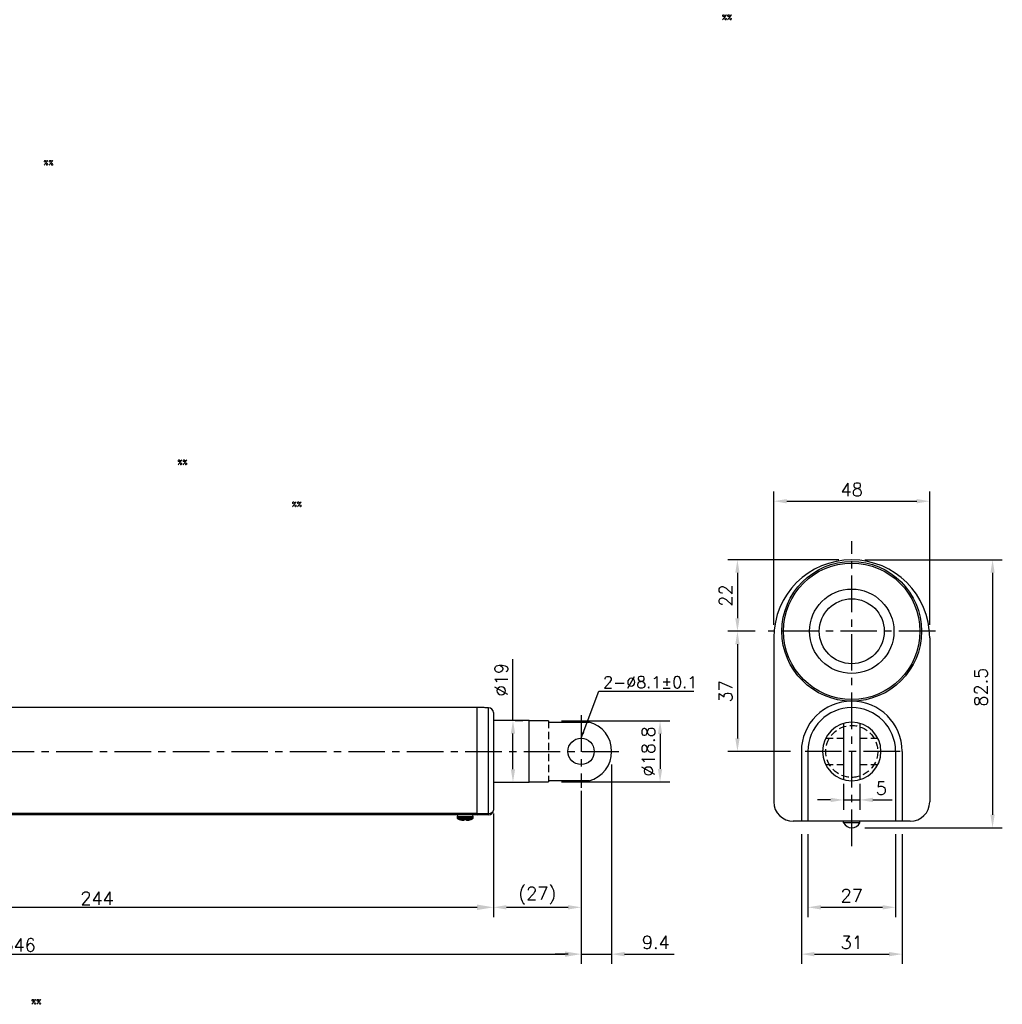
# Model space of a CAD drawing. Extents: x -100 to 502, y -103 to 357.
# Tile 2 of 2: x 199 to 502, y 54 to 357. Entities that reach past the tile are written whole.
import ezdxf

# ---------------------------------------------------------------- set-up
doc = ezdxf.new("R2010")
doc.units = 0
doc.header["$LTSCALE"] = 9
doc.header["$MEASUREMENT"] = 0
doc.header["$PDMODE"] = 3
for name, pattern in [('CENTER', [2, 1.25, -0.25, 0.25, -0.25]), ('HIDDEN', [0.375, 0.25, -0.125]), ('SLD-實線', [0])]:
    doc.linetypes.add(name, pattern=pattern)
doc.layers.get('0').update_dxf_attribs({"linetype": 'CONTINUOUS'})
doc.layers.get('DEFPOINTS').update_dxf_attribs({"linetype": 'CONTINUOUS'})
for name, color, linetype in [('CE', 2, 'CENTER'), ('DIM', 4, 'CONTINUOUS'), ('DIM0', 4, 'CONTINUOUS'), ('HID', 1, 'HIDDEN')]:
    doc.layers.add(name, color=color, linetype=linetype)
doc.styles.get("Standard").update_dxf_attribs({"font": 'txt.shx'})
doc.dimstyles.get("Standard").update_dxf_attribs({"dimtxt": 3, "dimasz": 2, "dimexe": 1, "dimexo": 1, "dimgap": 0.8, "dimtad": 1, "dimtxsty": 'STANDARD', "dimblk1": 'CLOSED', "dimblk2": 'CLOSED', "dimsah": 1, "dimcen": 1, "dimclrd": 256, "dimclre": 256, "dimclrt": 256, "dimazin": 3, "dimtp": 0.3, "dimtfac": 0.8, "dimtmove": 0, "dimatfit": 3, "dimtolj": 1})
doc.dimstyles.new('STANDARD$0', dxfattribs={"dimtxt": 3, "dimasz": 2, "dimexe": 1, "dimexo": 1, "dimgap": 0.8, "dimtad": 1, "dimtxsty": 'STANDARD', "dimblk1": 'CLOSED', "dimblk2": 'CLOSED', "dimsah": 1, "dimcen": 1, "dimclrd": 256, "dimclre": 256, "dimclrt": 256, "dimazin": 3, "dimtp": 0.3, "dimtfac": 0.8, "dimtmove": 0, "dimatfit": 3, "dimtolj": 1})

# ---------------------------------------------------------------- blocks, each defined once
blk = doc.blocks.new('*D12')
at = {"layer": 'DEFPOINTS', "color": 0}
for p in [(381.71, 131.79), (372.31, 120.62), (381.71, 69.37)]:
    blk.add_point(p, dxfattribs=at)
at = {"layer": 'DIM'}
for p, q in [((381.71, 127.79), (381.71, 66.37)), ((372.31, 116.62), (372.31, 66.37)), ((368.31, 69.37), (364.31, 69.37)), ((372.31, 69.37), (381.71, 69.37)), ((385.71, 69.37), (400.91, 69.37))]:
    blk.add_line(p, q, dxfattribs=at)
for points in [[(368.31, 70.04), (368.31, 68.7), (372.31, 69.37)], [(385.71, 70.04), (385.71, 68.7), (381.71, 69.37)]]:
    blk.add_solid(points, dxfattribs=at)
at = {"layer": 'DIM', "insert": (395.31, 72.97), "char_height": 4, "attachment_point": 5}
blk.add_mtext('\\A1;9.4', dxfattribs=at)
blk = doc.blocks.new('_CLOSED')
at = {"color": 0, "linetype": 'BYBLOCK'}
for p, q in [((-1, 0.167), (0, 0)), ((-1, 0.167), (-1, -0.167)), ((0, 0), (-1, -0.167)), ((0, 0), (-1, 0))]:
    blk.add_line(p, q, dxfattribs=at)
blk = doc.blocks.new('*D13')
at = {"layer": 'DEFPOINTS', "color": 0}
for p in [(362.31, 141.19), (362.31, 122.39), (396.62, 122.39)]:
    blk.add_point(p, dxfattribs=at)
at = {"layer": 'DIM'}
for p, q in [((366.31, 141.19), (399.62, 141.19)), ((396.62, 137.19), (396.62, 126.39)), ((366.31, 122.39), (399.62, 122.39))]:
    blk.add_line(p, q, dxfattribs=at)
for points in [[(395.95, 137.19), (397.28, 137.19), (396.62, 141.19)], [(395.95, 126.39), (397.28, 126.39), (396.62, 122.39)]]:
    blk.add_solid(points, dxfattribs=at)
at = {"layer": 'DIM', "insert": (393.02, 131.79), "char_height": 4, "attachment_point": 5, "rotation": 90}
blk.add_mtext('\\A1;%%c18.8', dxfattribs=at)
blk = doc.blocks.new('*D14')
at = {"layer": 'DEFPOINTS', "color": 0}
for p in [(347.99, 141.29), (347.99, 122.29), (351.34, 122.29)]:
    blk.add_point(p, dxfattribs=at)
at = {"layer": 'DIM'}
for p, q in [((351.34, 141.29), (351.34, 160.15)), ((351.99, 141.29), (354.34, 141.29)), ((351.34, 126.29), (351.34, 137.29)), ((351.99, 122.29), (354.34, 122.29))]:
    blk.add_line(p, q, dxfattribs=at)
for points in [[(350.67, 137.29), (352, 137.29), (351.34, 141.29)], [(350.67, 126.29), (352, 126.29), (351.34, 122.29)]]:
    blk.add_solid(points, dxfattribs=at)
at = {"layer": 'DIM', "insert": (347.74, 153.89), "char_height": 4, "attachment_point": 5, "rotation": 90}
blk.add_mtext('\\A1;%%C19', dxfattribs=at)
blk = doc.blocks.new('*D15')
at = {"layer": 'DEFPOINTS', "color": 0}
for p in [(372.31, 120.62), (345.31, 113.79), (372.31, 83.79)]:
    blk.add_point(p, dxfattribs=at)
at = {"layer": 'DIM'}
for p, q in [((372.31, 116.62), (372.31, 80.79)), ((345.31, 109.79), (345.31, 80.79)), ((349.31, 83.79), (368.31, 83.79))]:
    blk.add_line(p, q, dxfattribs=at)
for points in [[(349.31, 84.46), (349.31, 83.13), (345.31, 83.79)], [(368.31, 84.46), (368.31, 83.13), (372.31, 83.79)]]:
    blk.add_solid(points, dxfattribs=at)
at = {"layer": 'DIM', "insert": (358.81, 87.39), "char_height": 4, "attachment_point": 5}
blk.add_mtext('\\A1;(27)', dxfattribs=at)
blk = doc.blocks.new('*D17')
at = {"layer": 'DEFPOINTS', "color": 0}
for p in [(455.63, 190.79), (420.44, 168.79), (429.89, 168.79)]:
    blk.add_point(p, dxfattribs=at)
at = {"layer": 'DIM'}
for p, q in [((451.63, 190.79), (417.44, 190.79)), ((420.44, 186.79), (420.44, 172.79)), ((425.89, 168.79), (417.44, 168.79))]:
    blk.add_line(p, q, dxfattribs=at)
for points in [[(419.77, 186.79), (421.1, 186.79), (420.44, 190.79)], [(419.77, 172.79), (421.1, 172.79), (420.44, 168.79)]]:
    blk.add_solid(points, dxfattribs=at)
at = {"layer": 'DIM', "insert": (416.84, 179.79), "char_height": 4, "attachment_point": 5, "rotation": 90}
blk.add_mtext('\\A1;22', dxfattribs=at)
blk = doc.blocks.new('*D18')
at = {"layer": 'DEFPOINTS', "color": 0}
for p in [(455.63, 190.79), (455.63, 108.29), (498.98, 108.29)]:
    blk.add_point(p, dxfattribs=at)
at = {"layer": 'DIM'}
for p, q in [((459.63, 190.79), (501.98, 190.79)), ((498.98, 186.79), (498.98, 112.29)), ((459.63, 108.29), (501.98, 108.29))]:
    blk.add_line(p, q, dxfattribs=at)
for points in [[(498.31, 186.79), (499.64, 186.79), (498.98, 190.79)], [(498.31, 112.29), (499.64, 112.29), (498.98, 108.29)]]:
    blk.add_solid(points, dxfattribs=at)
at = {"layer": 'DIM', "insert": (495.38, 151.58), "char_height": 4, "attachment_point": 5, "rotation": 90}
blk.add_mtext('\\A1;82.5', dxfattribs=at)
blk = doc.blocks.new('*D19')
at = {"layer": 'DEFPOINTS', "color": 0}
for p in [(442.13, 110.29), (469.13, 110.29), (469.13, 83.79)]:
    blk.add_point(p, dxfattribs=at)
at = {"layer": 'DIM'}
for p, q in [((442.13, 106.29), (442.13, 80.79)), ((469.13, 106.29), (469.13, 80.79)), ((446.13, 83.79), (465.13, 83.79))]:
    blk.add_line(p, q, dxfattribs=at)
for points in [[(446.13, 84.46), (446.13, 83.13), (442.13, 83.79)], [(465.13, 84.46), (465.13, 83.13), (469.13, 83.79)]]:
    blk.add_solid(points, dxfattribs=at)
at = {"layer": 'DIM', "insert": (455.63, 87.39), "char_height": 4, "attachment_point": 5}
blk.add_mtext('\\A1;27', dxfattribs=at)
blk = doc.blocks.new('*D20')
at = {"layer": 'DEFPOINTS', "color": 0}
for p in [(440.13, 110.29), (471.13, 110.29), (471.13, 69.37)]:
    blk.add_point(p, dxfattribs=at)
at = {"layer": 'DIM'}
for p, q in [((440.13, 106.29), (440.13, 66.37)), ((471.13, 106.29), (471.13, 66.37)), ((444.13, 69.37), (467.13, 69.37))]:
    blk.add_line(p, q, dxfattribs=at)
for points in [[(444.13, 70.04), (444.13, 68.7), (440.13, 69.37)], [(467.13, 70.04), (467.13, 68.7), (471.13, 69.37)]]:
    blk.add_solid(points, dxfattribs=at)
at = {"layer": 'DIM', "insert": (455.63, 72.97), "char_height": 4, "attachment_point": 5}
blk.add_mtext('\\A1;31', dxfattribs=at)
blk = doc.blocks.new('*D21')
at = {"layer": 'DEFPOINTS', "color": 0}
for p in [(479.63, 208.84), (431.63, 166.79), (479.63, 166.79)]:
    blk.add_point(p, dxfattribs=at)
at = {"layer": 'DIM'}
for p, q in [((431.63, 170.79), (431.63, 211.84)), ((479.63, 170.79), (479.63, 211.84)), ((435.63, 208.84), (475.63, 208.84))]:
    blk.add_line(p, q, dxfattribs=at)
for points in [[(435.63, 209.51), (435.63, 208.17), (431.63, 208.84)], [(475.63, 209.51), (475.63, 208.17), (479.63, 208.84)]]:
    blk.add_solid(points, dxfattribs=at)
at = {"layer": 'DIM', "insert": (455.63, 212.44), "char_height": 4, "attachment_point": 5}
blk.add_mtext('\\A1;48', dxfattribs=at)
blk = doc.blocks.new('*D24')
at = {"layer": 'DEFPOINTS', "color": 0}
for p in [(429.89, 168.79), (420.44, 131.79), (440.8, 131.79)]:
    blk.add_point(p, dxfattribs=at)
at = {"layer": 'DIM'}
for p, q in [((425.89, 168.79), (417.44, 168.79)), ((420.44, 164.79), (420.44, 135.79)), ((436.8, 131.79), (417.44, 131.79))]:
    blk.add_line(p, q, dxfattribs=at)
for points in [[(419.77, 164.79), (421.1, 164.79), (420.44, 168.79)], [(419.77, 135.79), (421.1, 135.79), (420.44, 131.79)]]:
    blk.add_solid(points, dxfattribs=at)
at = {"layer": 'DIM', "insert": (416.84, 150.29), "char_height": 4, "attachment_point": 5, "rotation": 90}
blk.add_mtext('\\A1;37', dxfattribs=at)
blk = doc.blocks.new('*D28')
at = {"layer": 'DEFPOINTS', "color": 0}
for p in [(26.31, 125.58), (372.31, 120.62), (372.31, 69.37)]:
    blk.add_point(p, dxfattribs=at)
at = {"layer": 'DIM'}
for p, q in [((26.31, 124.58), (26.31, 68.37)), ((372.31, 119.62), (372.31, 68.37)), ((31.31, 69.37), (367.31, 69.37))]:
    blk.add_line(p, q, dxfattribs=at)
for points in [[(31.31, 70.2), (31.31, 68.54), (26.31, 69.37)], [(367.31, 70.2), (367.31, 68.54), (372.31, 69.37)]]:
    blk.add_solid(points, dxfattribs=at)
at = {"layer": 'DIM', "insert": (199.31, 72.17), "char_height": 4, "attachment_point": 5}
blk.add_mtext('\\A1;346', dxfattribs=at)
blk = doc.blocks.new('*D29')
at = {"layer": 'DEFPOINTS', "color": 0}
for p in [(345.31, 113.72), (101.31, 110.79), (345.31, 83.79)]:
    blk.add_point(p, dxfattribs=at)
at = {"layer": 'DIM'}
for p, q in [((345.31, 112.72), (345.31, 82.79)), ((101.31, 109.79), (101.31, 82.79)), ((106.31, 83.79), (340.31, 83.79))]:
    blk.add_line(p, q, dxfattribs=at)
for points in [[(106.31, 84.63), (106.31, 82.96), (101.31, 83.79)], [(340.31, 84.63), (340.31, 82.96), (345.31, 83.79)]]:
    blk.add_solid(points, dxfattribs=at)
at = {"layer": 'DIM', "insert": (223.31, 86.59), "char_height": 4, "attachment_point": 5}
blk.add_mtext('\\A1;244', dxfattribs=at)

msp = doc.modelspace()

# ---------------------------------------------------------------- linework, layer by layer
at = {"color": 7}
for p, q in [((431.625, 166.787), (431.625, 116.287)), ((479.626, 166.787), (479.626, 116.287)), ((453.125, 140.433), (453.125, 123.141)), ((458.125, 140.433), (458.125, 123.141)), ((440.125, 131.787), (440.125, 110.287)), ((442.125, 131.787), (442.125, 110.287)), ((469.125, 131.787), (469.125, 110.287)), ((471.125, 131.787), (471.125, 110.287)), ((473.626, 110.287), (437.625, 110.287)), ((453.125, 109.786), (453.125, 110.286)), ((458.125, 109.786), (453.125, 109.786)), ((458.125, 109.786), (458.125, 110.286))]:
    msp.add_line(p, q, dxfattribs=at)
at = {"color": 7, "linetype": 'SLD-實線'}
for p, q in [((340.313, 131.787), (340.313, 145.287)), ((340.313, 131.787), (340.313, 145.287)), ((343.826, 131.787), (343.826, 145.256)), ((345.313, 143.756), (345.313, 131.787)), ((356.313, 122.287), (356.313, 141.287)), ((362.313, 141.187), (362.313, 140.848)), ((362.313, 140.848), (374.813, 140.848)), ((340.313, 112.787), (340.313, 131.787)), ((340.313, 112.687), (340.313, 131.787)), ((343.826, 112.718), (343.826, 131.787)), ((345.313, 131.787), (345.313, 113.718)), ((374.813, 122.726), (362.313, 122.726)), ((362.313, 122.726), (362.313, 122.387)), ((101.313, 112.787), (340.313, 112.787)), ((340.313, 112.287), (101.313, 112.287)), ((340.313, 112.687), (343.826, 112.718)), ((340.313, 112.187), (340.313, 112.687)), ((343.826, 112.218), (340.313, 112.187)), ((334.113, 111.787), (339.113, 111.787)), ((334.113, 111.494), (339.113, 111.494)), ((334.392, 111.046), (338.833, 111.046))]:
    msp.add_line(p, q, dxfattribs=at)
for radius in [21.5, 21, 13, 10]:
    msp.add_circle((455.625, 168.787), radius, dxfattribs=at)
msp.add_circle((372.313, 131.787), 4.05)
at = {"color": 7}
for centre, radius, start, end in [((455.625, 166.787), 24, 0, 180), ((455.625, 131.787), 15.5, 0, 180), ((455.625, 131.787), 13.5, 0, 180), ((455.625, 131.787), 9, 0, 180), ((455.625, 131.787), 9, 180, 0), ((437.625, 116.287), 6, 180, 270), ((473.626, 116.287), 6, 270, 0), ((455.625, 111.12), 2.833, 208.07249, 331.92751)]:
    msp.add_arc(centre, radius, start, end, dxfattribs=at)
at = {"color": 7, "linetype": 'SLD-實線'}
for centre, radius, start, end in [((343.813, 143.756), 1.5, 0, 89.5), ((372.313, 131.787), 9.4, 285.42385, 74.57615), ((334.613, 111.787), 0.5, 90, 180), ((338.613, 111.787), 0.5, 0, 90), ((343.813, 113.718), 1.5, 270.5, 0), ((329.26, 112.468), 14.568, 359.01674, 0.98326), ((334.613, 111.494), 0.5, 180, 243.80391), ((340.351, 123.159), 13.5, 243.80391, 247.27109), ((332.874, 123.159), 13.5, 292.72906, 296.19609), ((338.613, 111.494), 0.5, 296.19609, 0)]:
    msp.add_arc(centre, radius, start, end, dxfattribs=at)
msp.add_ellipse((343.813, 113.718), major_axis=(1.5, 0), ratio=0.6666667, start_param=4.7211156, end_param=6.2831853, dxfattribs=at)
for points in [[(340.313, 145.287), (101.313, 145.287)], [(343.826, 145.256), (340.313, 145.287)], [(356.313, 141.287), (345.313, 141.287)], [(362.313, 141.187), (356.313, 141.187)], [(345.313, 122.287), (356.313, 122.287)], [(356.313, 122.387), (362.313, 122.387)], [(334.113, 111.787), (334.113, 111.494)], [(335.213, 110.696), (335.141, 110.725)], [(336.241, 110.725), (336.239, 110.696)], [(336.984, 110.725), (336.241, 110.725)], [(336.986, 110.696), (336.984, 110.725)], [(338.084, 110.725), (338.013, 110.696)], [(339.113, 111.494), (339.113, 111.787)]]:
    msp.add_open_spline(points, degree=1, dxfattribs=at)
for points, knots in [([(336.239, 110.696), (336.225, 110.65), (336.2, 110.568), (336.033, 110.5), (335.813, 110.504), (335.547, 110.571), (335.343, 110.644), (335.229, 110.689), (335.213, 110.696)], [0, 0, 0, 0, 0.2314184, 0.4177527, 0.6048447, 0.7764126, 0.9679469, 1, 1, 1, 1]), ([(338.013, 110.696), (337.893, 110.65), (337.677, 110.568), (337.387, 110.5), (337.174, 110.504), (337.035, 110.571), (336.991, 110.644), (336.987, 110.689), (336.986, 110.696)], [0, 0, 0, 0, 0.23141827, 0.41776451, 0.60485689, 0.77640823, 0.96794799, 1, 1, 1, 1])]:
    msp.add_open_spline(points, degree=3, knots=knots, dxfattribs=at)
at = {"layer": 'CE'}
for p, q in [((455.625, 102.667), (455.625, 196.496)), ((481.375, 168.787), (429.894, 168.787)), ((372.313, 142.95), (372.313, 120.624)), ((12.664, 131.787), (385.063, 131.787)), ((470.5, 131.787), (440.802, 131.787))]:
    msp.add_line(p, q, dxfattribs=at)
at = {"layer": 'DEFPOINTS', "color": 0, "linetype": 'BYBLOCK'}
msp.add_point((453.525, 123.035), dxfattribs=at)
at = {"layer": 'DIM'}
for p, q in [((453.125, 121.787), (453.125, 113.854)), ((458.125, 121.787), (458.125, 113.854)), ((449.125, 116.854), (445.125, 116.854)), ((453.125, 116.854), (458.125, 116.854)), ((462.125, 116.854), (468.119, 116.854))]:
    msp.add_line(p, q, dxfattribs=at)
for points in [[(449.125, 117.521), (449.125, 116.188), (453.125, 116.854)], [(462.125, 117.521), (462.125, 116.188), (458.125, 116.854)]]:
    msp.add_solid(points, dxfattribs=at)
at = {"layer": 'HID'}
for p, q in [((362.313, 141.187), (362.313, 122.387)), ((447.614, 135.837), (453.125, 135.837)), ((458.125, 135.837), (463.663, 135.837)), ((447.614, 127.737), (453.125, 127.737)), ((458.125, 127.737), (463.637, 127.737))]:
    msp.add_line(p, q, dxfattribs=at)
msp.add_circle((455.625, 131.787), 8, dxfattribs=at)

# ---------------------------------------------------------------- texts
at = {"layer": 'DIM'}
for s, insert, char_height, attachment_point in [('2-%%C8.1%%P0.1', (379.09, 153.105), 3.6, 4), ('\\A1;5', (464.763, 120.454), 4, 5)]:
    msp.add_mtext(s, dxfattribs=dict(at, insert=insert, char_height=char_height, attachment_point=attachment_point))
at = {"layer": 'DIM0'}
for p in [(415.684, 357.111), (206.837, 312.299), (248.081, 220.046), (283.26, 207.127), (203.073, 53.923)]:
    msp.add_text('%%', height=1.5, dxfattribs=at).set_placement(p)

# ---------------------------------------------------------------- dimensions: what is measured, and where the dimension line sits
at = {"layer": 'DIM'}
for base, p1, p2, override, picture, middle in [((479.626, 208.84), (431.625, 166.787), (479.626, 166.787), {"dimscale": 2, "dimtxt": 2, "dimexe": 1.5, "dimexo": 2, "dimsah": 0}, '*D21', (455.625, 208.84)), ((381.713, 69.37), (372.313, 120.624), (381.713, 131.787), {"dimscale": 2, "dimtxt": 2, "dimexe": 1.5, "dimexo": 2, "dimsah": 0}, '*D12', (395.313, 69.37)), ((372.313, 69.37), (26.313, 125.583), (372.313, 120.624), {"dimtxt": 4, "dimasz": 5, "dimsah": 0}, '*D28', (199.313, 69.37)), ((345.313, 83.792), (101.313, 110.787), (345.313, 113.718), {"dimtxt": 4, "dimasz": 5, "dimsah": 0}, '*D29', (223.313, 83.792))]:
    dim = msp.add_linear_dim(base=base, p1=p1, p2=p2, dimstyle='STANDARD$0', override=override, dxfattribs=at)
    dim.commit()
    dim.dimension.update_dxf_attribs({"geometry": picture, "text_midpoint": middle, "dimtype": 160})
for base, p1, p2, picture, middle in [((420.437, 168.787), (455.625, 190.787), (429.894, 168.787), '*D17', (420.437, 179.787)), ((498.975, 108.286), (455.625, 190.787), (455.625, 108.286), '*D18', (498.975, 151.58)), ((420.437, 131.787), (429.894, 168.787), (440.802, 131.787), '*D24', (420.437, 150.287))]:
    dim = msp.add_linear_dim(base=base, p1=p1, p2=p2, angle=90, dimstyle='STANDARD$0', override={"dimscale": 2, "dimtxt": 2, "dimexe": 1.5, "dimexo": 2, "dimsah": 0}, dxfattribs=at)
    dim.commit()
    dim.dimension.update_dxf_attribs({"geometry": picture, "text_midpoint": middle, "dimtype": 160})
for base, p1, p2, text, picture, middle in [((351.338, 122.287), (347.986, 141.287), (347.986, 122.287), '%%C<>', '*D14', (351.338, 153.887)), ((396.618, 122.387), (362.313, 141.187), (362.313, 122.387), '%%c<>', '*D13', (396.618, 131.787))]:
    dim = msp.add_linear_dim(base=base, p1=p1, p2=p2, angle=90, text=text, dimstyle='STANDARD$0', override={"dimscale": 2, "dimtxt": 2, "dimexe": 1.5, "dimexo": 2, "dimsah": 0}, dxfattribs=at)
    dim.commit()
    dim.dimension.update_dxf_attribs({"geometry": picture, "text_midpoint": middle, "dimtype": 160})
dim = msp.add_linear_dim(base=(372.313, 83.792), p1=(345.312, 113.787), p2=(372.313, 120.624), text='(<>)', dimstyle='STANDARD$0', override={"dimscale": 2, "dimtxt": 2, "dimexe": 1.5, "dimexo": 2, "dimsah": 0}, dxfattribs=at)
dim.commit()
dim.dimension.update_dxf_attribs({"geometry": '*D15', "text_midpoint": (358.813, 83.792), "dimtype": 160})
for base, p1, p2, picture, middle in [((471.125, 69.37), (440.125, 110.287), (471.125, 110.287), '*D20', (455.625, 72.97)), ((469.125, 83.792), (442.125, 110.287), (469.125, 110.287), '*D19', (455.625, 87.392))]:
    dim = msp.add_linear_dim(base=base, p1=p1, p2=p2, dimstyle='STANDARD$0', override={"dimscale": 2, "dimtxt": 2, "dimexe": 1.5, "dimexo": 2, "dimsah": 0}, dxfattribs=at)
    dim.commit()
    dim.dimension.update_dxf_attribs({"geometry": picture, "text_midpoint": middle})

# ---------------------------------------------------------------- leaders
at = {"layer": 'DIM', "annotation_type": 0, "has_hookline": 1, "hookline_direction": 0, "text_width": 26.25}
msp.add_leader([(372.313, 135.837), (377.735, 150.355), (379.735, 150.355)], dimstyle='STANDARD', override={"dimtxt": 3.5, "dimgap": 1}, dxfattribs=at)

doc.saveas('drawing.dxf')
